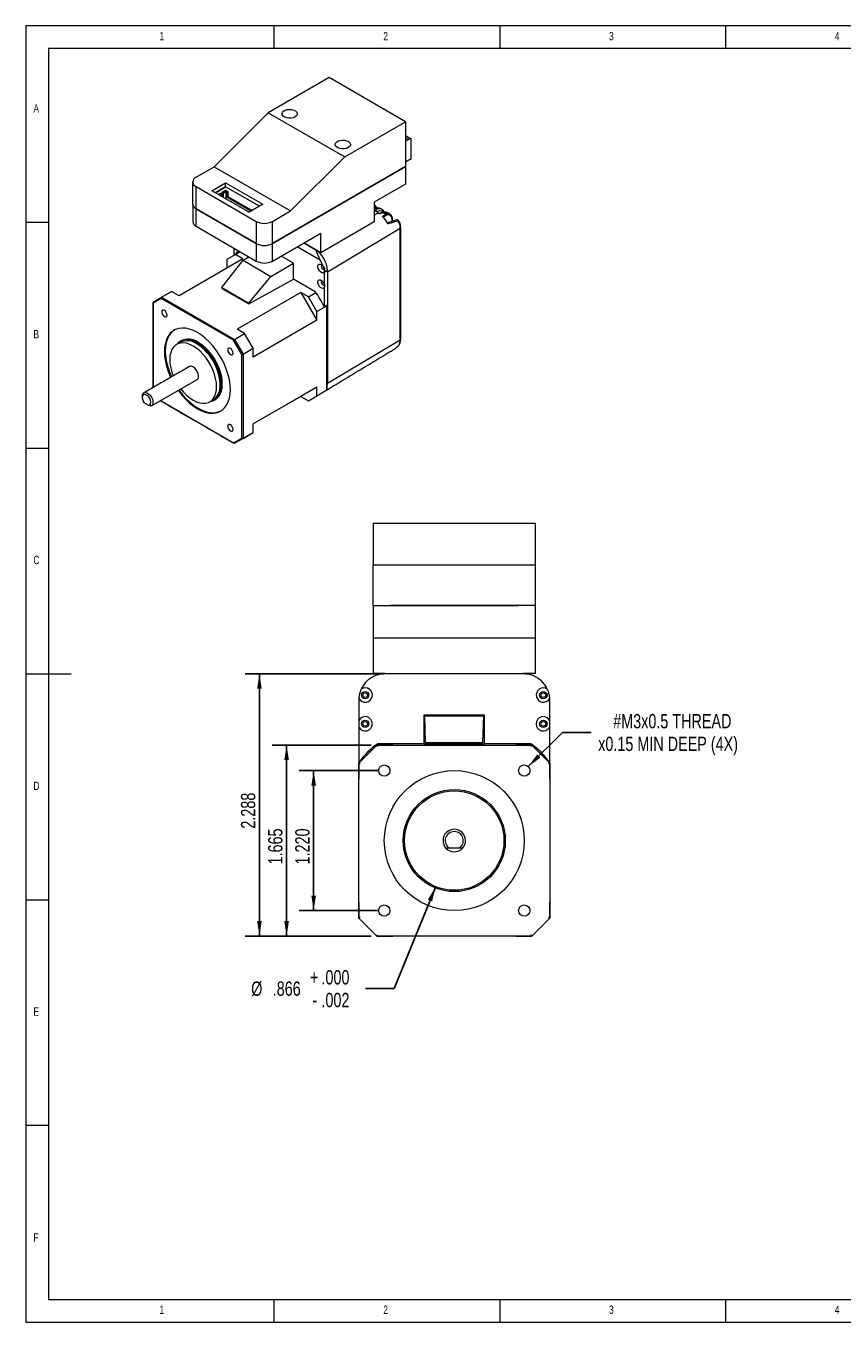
# Model space of a CAD drawing. Header units: inches. Extents: x 0.2 to 16.3, y 0.2 to 11.5.
# Tile 1 of 3: x 0.2 to 7.3, y 0.2 to 11.5. Entities that reach past the tile are written whole.
import ezdxf

# ---------------------------------------------------------------- set-up
doc = ezdxf.new("R2010")
doc.units = ezdxf.units.IN
doc.header["$MEASUREMENT"] = 0
doc.layers.add('FORMAT', color=7, linetype='Continuous')
doc.styles.add('SLDTEXTSTYLE0', font='TXT', dxfattribs={"width": 0.75})
doc.dimstyles.new('SLDDIMSTYLE0', dxfattribs={"dimtxt": 0.125, "dimasz": 0.13, "dimexe": 0, "dimexo": 0.0625, "dimgap": 0.03125, "dimtad": 0, "dimtih": 1, "dimtoh": 1, "dimdec": 3, "dimzin": 12, "dimdsep": 46, "dimtxsty": 'Standard', "dimsah": 1, "dimcen": 0.09, "dimadec": 0, "dimazin": 0, "dimtol": 1, "dimtm": 0.002, "dimtfac": 1, "dimtdec": 3, "dimtmove": 0, "dimatfit": 2, "dimfxl": 0, "dimtolj": 1, "dimtzin": 4, "dimarcsym": 0})
doc.dimstyles.new('SLDDIMSTYLE1', dxfattribs={"dimtxt": 0.125, "dimasz": 0.13, "dimexe": 0, "dimexo": 0.0625, "dimgap": 0.03125, "dimtad": 0, "dimtih": 1, "dimtoh": 1, "dimdec": 3, "dimzin": 12, "dimdsep": 46, "dimtxsty": 'Standard', "dimsah": 1, "dimcen": 0.09, "dimadec": 0, "dimazin": 0, "dimtfac": 1, "dimtdec": 3, "dimtmove": 0, "dimatfit": 2, "dimfxl": 0, "dimtolj": 1, "dimtzin": 12, "dimarcsym": 0})
doc.dimstyles.new('SLDDIMSTYLE2', dxfattribs={"dimtxt": 0.125, "dimasz": 0.13, "dimexe": 0, "dimexo": 0.0625, "dimgap": 0.03125, "dimtad": 2, "dimdec": 3, "dimzin": 4, "dimdsep": 46, "dimtxsty": 'Standard', "dimsah": 1, "dimcen": 0.09, "dimadec": 0, "dimazin": 0, "dimtfac": 1, "dimtdec": 3, "dimtofl": 0, "dimtmove": 0, "dimatfit": 3, "dimfxl": 0, "dimtolj": 1, "dimtzin": 12, "dimarcsym": 0})
doc.dimstyles.new('SLDDIMSTYLE3', dxfattribs={"dimtxt": 0.125, "dimasz": 0.13, "dimexe": 0, "dimexo": 0.0625, "dimgap": 0.03125, "dimtad": 2, "dimdec": 3, "dimzin": 12, "dimdsep": 46, "dimtxsty": 'Standard', "dimsah": 1, "dimcen": 0.09, "dimadec": 0, "dimazin": 0, "dimtfac": 1, "dimtdec": 3, "dimtofl": 0, "dimtmove": 0, "dimatfit": 3, "dimfxl": 0, "dimtolj": 1, "dimtzin": 12, "dimarcsym": 0})

# ---------------------------------------------------------------- blocks, each defined once
blk = doc.blocks.new('*D3')
at = {"layer": 'FORMAT'}
for p, q in [((3.77, 3.993), (3.409, 3.104)), ((3.409, 3.104), (3.159, 3.104))]:
    blk.add_line(p, q, dxfattribs=at)
blk.add_solid([(3.77, 3.993), (3.702, 3.88), (3.739, 3.865)], dxfattribs=at)
at = {"layer": 'FORMAT', "char_height": 0.125, "attachment_point": 1, "style": 'SLDTEXTSTYLE0'}
for s, insert in [('%%c', (2.161, 3.166)), ('.866', (2.349, 3.166)), ('+', (2.673, 3.265)), ('.000', (2.774, 3.265)), ('.002', (2.774, 3.067)), ('-', (2.695, 3.067))]:
    blk.add_mtext(s, dxfattribs=dict(at, insert=insert))
blk = doc.blocks.new('*D4')
at = {"layer": 'FORMAT'}
for p, q in [((4.577, 5.039), (4.875, 5.337)), ((4.875, 5.337), (5.125, 5.337))]:
    blk.add_line(p, q, dxfattribs=at)
blk.add_solid([(4.577, 5.039), (4.683, 5.117), (4.655, 5.145)], dxfattribs=at)
at = {"layer": 'FORMAT', "char_height": 0.125, "attachment_point": 1, "style": 'SLDTEXTSTYLE0'}
for s, insert in [('#M3x0.5 THREAD', (5.318, 5.498)), ('x0.15 MIN DEEP (4X)', (5.187, 5.3))]:
    blk.add_mtext(s, dxfattribs=dict(at, insert=insert))
blk = doc.blocks.new('*D5')
at = {"layer": 'FORMAT'}
for p, q in [((3.272, 5.004), (2.581, 5.004)), ((2.706, 3.784), (2.706, 5.004)), ((3.272, 3.784), (2.581, 3.784))]:
    blk.add_line(p, q, dxfattribs=at)
for points in [[(2.706, 5.004), (2.686, 4.874), (2.726, 4.874)], [(2.706, 3.784), (2.726, 3.914), (2.686, 3.914)]]:
    blk.add_solid(points, dxfattribs=at)
at = {"layer": 'FORMAT', "insert": (2.545, 4.186), "char_height": 0.125, "attachment_point": 1, "rotation": 90, "style": 'SLDTEXTSTYLE0'}
blk.add_mtext('1.220', dxfattribs=at)
blk = doc.blocks.new('*D6')
at = {"layer": 'FORMAT'}
for p, q in [((3.207, 5.227), (2.345, 5.227)), ((2.47, 5.227), (2.47, 3.562)), ((3.207, 3.562), (2.345, 3.562))]:
    blk.add_line(p, q, dxfattribs=at)
for points in [[(2.47, 5.227), (2.45, 5.097), (2.49, 5.097)], [(2.47, 3.562), (2.49, 3.692), (2.45, 3.692)]]:
    blk.add_solid(points, dxfattribs=at)
at = {"layer": 'FORMAT', "insert": (2.309, 4.186), "char_height": 0.125, "attachment_point": 1, "rotation": 90, "style": 'SLDTEXTSTYLE0'}
blk.add_mtext('1.665', dxfattribs=at)
blk = doc.blocks.new('*D7')
at = {"layer": 'FORMAT'}
for p, q in [((3.277, 5.849), (2.108, 5.849)), ((2.233, 3.562), (2.233, 5.849)), ((3.207, 3.562), (2.108, 3.562))]:
    blk.add_line(p, q, dxfattribs=at)
for points in [[(2.233, 5.849), (2.213, 5.719), (2.253, 5.719)], [(2.233, 3.562), (2.253, 3.692), (2.213, 3.692)]]:
    blk.add_solid(points, dxfattribs=at)
at = {"layer": 'FORMAT', "insert": (2.072, 4.498), "char_height": 0.125, "attachment_point": 1, "rotation": 90, "style": 'SLDTEXTSTYLE0'}
blk.add_mtext('2.288', dxfattribs=at)

msp = doc.modelspace()

# ---------------------------------------------------------------- linework, layer by layer
at = {"color": 7, "linetype": 'Continuous', "lineweight": 0}
for p, q in [((16.3386, 11.4961), (0.1969, 11.4961)), ((0.1969, 11.4961), (0.1969, 0.1969)), ((2.3622, 11.2992), (2.3622, 11.4961)), ((4.3307, 11.4961), (4.3307, 11.2992)), ((6.2992, 11.2992), (6.2992, 11.4961)), ((16.1417, 11.2992), (0.3937, 11.2992)), ((0.3937, 11.2992), (0.3937, 0.3937)), ((0.3937, 9.7835), (0.1969, 9.7835)), ((0.1969, 7.815), (0.3937, 7.815)), ((0.1969, 5.8465), (0.5906, 5.8465)), ((0.1969, 3.878), (0.3937, 3.878)), ((0.3937, 1.9094), (0.1969, 1.9094)), ((0.3937, 0.3937), (8.9685, 0.3937)), ((2.3622, 0.1969), (2.3622, 0.3937)), ((4.3307, 0.3937), (4.3307, 0.1969)), ((6.2992, 0.1969), (6.2992, 0.3937)), ((0.1969, 0.1969), (16.3386, 0.1969))]:
    msp.add_line(p, q, dxfattribs=at)
at = {"color": 7, "linetype": 'Continuous', "lineweight": 15}
for p, q in [((2.8406, 11.0457), (2.3103, 10.7396)), ((3.5077, 10.6607), (2.8406, 11.0457)), ((2.3103, 10.7396), (1.8374, 10.2678)), ((2.3103, 10.7396), (2.9774, 10.3545)), ((2.9774, 10.3545), (3.5077, 10.6607)), ((3.5077, 10.6607), (3.5077, 10.2694)), ((3.5202, 10.5322), (3.5077, 10.5323)), ((3.5077, 10.5207), (3.5319, 10.5068)), ((3.5202, 10.5322), (3.5574, 10.5108)), ((3.5574, 10.5108), (3.5319, 10.5068)), ((3.5574, 10.3372), (3.5574, 10.5108)), ((3.5319, 10.5068), (3.5077, 10.4928)), ((2.5044, 9.8827), (2.9774, 10.3545)), ((3.5574, 10.3372), (3.5077, 10.3085)), ((1.6801, 10.177), (1.8374, 10.2678)), ((1.8374, 10.2678), (2.5044, 9.8827)), ((2.347, 9.5994), (3.5075, 10.2693)), ((3.5077, 10.2694), (2.3472, 9.5995)), ((3.5075, 10.2693), (3.5075, 10.1163)), ((1.6801, 10.0954), (2.2058, 9.7919)), ((1.6801, 9.9029), (1.6801, 10.0954)), ((1.8179, 10.0594), (1.9379, 10.1287)), ((2.1434, 9.8715), (1.8179, 10.0594)), ((1.9379, 10.0941), (1.8479, 10.0421)), ((1.8498, 10.041), (1.9398, 10.093)), ((1.9068, 10.0465), (1.9365, 10.0637)), ((1.9365, 10.0637), (1.9569, 10.0519)), ((1.9379, 10.1287), (2.2635, 9.9408)), ((1.9379, 10.0941), (1.9379, 10.1287)), ((2.2335, 9.9235), (1.9379, 10.0941)), ((3.5075, 10.1163), (3.2347, 9.9588)), ((1.8735, 10.0273), (1.8919, 10.038)), ((1.8865, 10.0198), (1.9049, 10.0305)), ((1.8919, 10.038), (1.9049, 10.0305)), ((1.9049, 10.0305), (1.9049, 10.0092)), ((1.9068, 10.0465), (1.9197, 10.039)), ((1.9068, 10.0081), (1.9068, 10.0465)), ((1.942, 10.0519), (1.9197, 10.039)), ((1.9197, 10.0006), (1.9197, 10.039)), ((1.942, 9.9877), (1.942, 10.0519)), ((1.942, 10.0519), (1.9494, 10.0476)), ((1.9457, 9.9865), (1.9449, 9.9861)), ((1.9457, 9.9865), (1.9513, 9.9833)), ((1.9494, 10.0476), (1.9569, 10.0519)), ((1.9494, 10.0058), (1.9494, 10.0476)), ((1.9569, 10.0101), (1.9494, 10.0058)), ((1.9494, 10.0058), (2.1628, 9.8826)), ((1.9513, 9.9833), (1.9505, 9.9829)), ((1.9518, 9.9821), (1.9513, 9.9833)), ((1.9569, 10.0519), (1.9569, 10.0101)), ((1.9569, 10.0101), (2.1702, 9.8869)), ((1.9828, 9.9651), (1.982, 9.9646)), ((1.9828, 9.9651), (1.9884, 9.9619)), ((1.9884, 9.9619), (1.9876, 9.9614)), ((1.989, 9.9606), (1.9884, 9.9619)), ((2.02, 9.9437), (2.0192, 9.9432)), ((2.02, 9.9437), (2.0255, 9.9405)), ((3.2347, 9.9588), (3.2347, 9.7886)), ((2.2058, 9.5995), (1.6801, 9.9029)), ((1.6802, 9.9029), (2.206, 9.5994)), ((1.6802, 9.7499), (1.6802, 9.9029)), ((2.0255, 9.9405), (2.0247, 9.94)), ((2.0261, 9.9392), (2.0255, 9.9405)), ((2.0571, 9.9222), (2.0563, 9.9218)), ((2.0571, 9.9222), (2.0627, 9.919)), ((2.0627, 9.919), (2.0618, 9.9186)), ((2.0632, 9.9178), (2.0627, 9.919)), ((2.0942, 9.9008), (2.0934, 9.9004)), ((2.0942, 9.9008), (2.0998, 9.8976)), ((2.0998, 9.8976), (2.099, 9.8971)), ((2.1003, 9.8964), (2.0998, 9.8976)), ((2.1305, 9.8789), (2.1313, 9.8794)), ((2.1313, 9.8794), (2.1369, 9.8762)), ((2.1361, 9.8757), (2.1369, 9.8762)), ((2.1369, 9.8762), (2.1374, 9.8749)), ((2.2635, 9.9408), (2.1434, 9.8715)), ((2.3472, 9.7919), (2.5044, 9.8827)), ((3.2347, 9.8956), (3.2443, 9.89)), ((3.2347, 9.8938), (3.2428, 9.8891)), ((3.2347, 9.8463), (3.27, 9.866)), ((3.27, 9.866), (3.2441, 9.881)), ((1.6802, 9.7499), (2.206, 9.4463)), ((2.2058, 9.7919), (2.2058, 9.5995)), ((2.3472, 9.5995), (2.3472, 9.7919)), ((3.2347, 9.7886), (2.7683, 9.5194)), ((3.4613, 9.7294), (2.8265, 9.35)), ((3.3904, 9.7918), (3.3904, 9.8144)), ((3.4613, 8.761), (3.4613, 9.7294)), ((2.347, 9.4463), (2.7683, 9.6895)), ((2.6208, 9.6044), (2.7199, 9.5472)), ((2.6208, 9.6044), (2.709, 9.5535)), ((2.7683, 9.5194), (2.6209, 9.6045)), ((2.7683, 9.5194), (2.7683, 9.6895)), ((2.0236, 9.5031), (1.9494, 9.4602)), ((2.0139, 9.4986), (2.0139, 9.5572)), ((2.0434, 9.5156), (2.0139, 9.4986)), ((2.0236, 9.5031), (2.0656, 9.5274)), ((2.0892, 9.4652), (2.0236, 9.5031)), ((2.0428, 9.5153), (2.0428, 9.5142)), ((2.206, 9.5994), (2.206, 9.4463)), ((2.347, 9.4463), (2.347, 9.5994)), ((2.7637, 9.4539), (2.5619, 9.5704)), ((2.709, 9.5535), (2.7091, 9.5535)), ((2.0892, 9.4652), (1.5324, 9.1438)), ((1.9043, 9.2152), (2.0905, 9.4527)), ((1.9494, 9.4602), (1.9494, 9.3845)), ((2.0905, 9.4527), (2.1409, 9.4839)), ((2.0905, 9.4527), (2.3328, 9.3129)), ((2.3328, 9.3129), (2.5297, 9.4266)), ((2.5297, 9.4266), (2.4212, 9.4892)), ((2.5297, 9.2893), (2.5297, 9.4266)), ((2.14, 9.0791), (2.3328, 9.3129)), ((2.14, 9.072), (2.5297, 9.2893)), ((2.7201, 9.1794), (2.5297, 9.2893)), ((2.8259, 9.3635), (2.7965, 9.3465)), ((2.7965, 9.3465), (2.7965, 9.249)), ((2.8265, 9.35), (2.8259, 9.3644)), ((2.8259, 9.3635), (2.8259, 9.0639)), ((2.8265, 9.35), (2.8265, 8.3815)), ((1.3796, 9.1313), (1.4668, 9.1817)), ((1.5324, 9.1438), (1.4668, 9.1817)), ((1.9043, 9.2152), (2.14, 9.0791)), ((1.9043, 9.2152), (1.9043, 9.2081)), ((1.9043, 9.2081), (2.14, 9.072)), ((2.5946, 9.1735), (2.0378, 8.8521)), ((2.6602, 9.1356), (2.5946, 9.1735)), ((2.5946, 9.1735), (2.7344, 8.9313)), ((2.6602, 9.1356), (2.7249, 9.173)), ((2.7965, 9.2133), (2.7965, 9.0468)), ((1.3054, 9.0885), (1.3796, 9.1313)), ((1.3763, 9.1204), (1.3054, 9.0794)), ((1.3054, 9.0794), (1.3054, 8.3496)), ((2.0083, 8.7555), (1.3763, 9.1204)), ((1.3796, 9.1313), (2.0162, 8.7639)), ((2.14, 9.072), (2.14, 9.0791)), ((2.7344, 9.007), (2.6602, 9.1356)), ((2.7344, 9.007), (2.8216, 9.0574)), ((2.7965, 9.0468), (2.8259, 9.0639)), ((2.8216, 9.0574), (2.8199, 9.0604)), ((2.8216, 8.3223), (2.8216, 9.0574)), ((2.7344, 8.9313), (2.1776, 8.6099)), ((2.7344, 8.9313), (2.7344, 9.007)), ((2.0162, 8.7639), (2.1034, 8.8142)), ((2.1034, 8.8142), (2.0378, 8.8521)), ((2.1776, 8.6856), (2.1034, 8.8142)), ((2.0793, 8.6326), (2.0083, 8.7555)), ((2.0162, 8.7639), (2.0904, 8.6353)), ((2.8265, 8.3815), (3.4613, 8.761)), ((2.0793, 7.9028), (2.0793, 8.6326)), ((2.0904, 8.6353), (2.1776, 8.6856)), ((2.0904, 8.6353), (2.0904, 7.9002)), ((2.1776, 8.6099), (2.1776, 8.6856)), ((1.2926, 8.1847), (1.6133, 8.3698)), ((1.6105, 8.3682), (1.6133, 8.3698)), ((1.3054, 8.3496), (1.308, 8.345)), ((2.7344, 8.3477), (2.1776, 8.0263)), ((2.5946, 8.267), (2.1776, 8.0263)), ((2.7344, 8.3477), (2.5946, 8.267)), ((2.5946, 8.267), (2.6602, 8.2291)), ((2.6602, 8.2291), (2.7474, 8.2794)), ((2.6602, 8.2291), (2.7344, 8.2719)), ((2.7344, 8.2719), (2.7344, 8.3477)), ((2.7344, 8.2719), (2.8216, 8.3223)), ((2.7474, 8.2794), (2.8216, 8.3223)), ((1.269, 8.1876), (1.2293, 8.2105)), ((1.3736, 8.2314), (1.3763, 8.2267)), ((1.3763, 8.2267), (2.0083, 7.8618)), ((2.1776, 7.9505), (2.1776, 8.0263)), ((2.0904, 7.9002), (2.1776, 7.9505)), ((2.1034, 7.9077), (2.1776, 7.9505)), ((2.0083, 7.8618), (2.0793, 7.9028)), ((2.0162, 7.8573), (2.1034, 7.9077)), ((2.0904, 7.9002), (2.0162, 7.8573)), ((3.2248, 7.1619), (4.6398, 7.1619)), ((3.2248, 7.1619), (3.2248, 6.7968)), ((4.6398, 6.7968), (4.6398, 7.1619)), ((3.2248, 6.4432), (3.2248, 6.7968)), ((3.2248, 6.7968), (3.3748, 6.7968)), ((3.3748, 6.7968), (4.4898, 6.7968)), ((4.4898, 6.7968), (4.6398, 6.7968)), ((4.6398, 6.4432), (4.6398, 6.7968)), ((3.2248, 6.4432), (3.3748, 6.4432)), ((3.2252, 6.4432), (3.2252, 6.1621)), ((4.4898, 6.4432), (3.3748, 6.4432)), ((3.3748, 6.4432), (4.4902, 6.4432)), ((4.6398, 6.4432), (4.4902, 6.4432)), ((4.6398, 6.1621), (4.6398, 6.4432)), ((3.2252, 6.1621), (3.3748, 6.1621)), ((3.2252, 6.1621), (3.2252, 5.8495)), ((3.3748, 6.1621), (4.4902, 6.1621)), ((4.4902, 6.1621), (4.6398, 6.1621)), ((4.6398, 5.8495), (4.6398, 6.1621)), ((3.3272, 5.8495), (3.2252, 5.8495)), ((3.3272, 5.8495), (3.5433, 5.8495)), ((3.3503, 5.8495), (3.5448, 5.8495)), ((3.5433, 5.8495), (4.3211, 5.8495)), ((4.3198, 5.8495), (4.5143, 5.8495)), ((4.3211, 5.8495), (4.5372, 5.8495)), ((4.6398, 5.8495), (4.5372, 5.8495)), ((3.1022, 5.6245), (3.101, 5.6002)), ((3.101, 5.6002), (3.101, 5.4479)), ((3.1022, 5.4453), (3.1022, 5.6245)), ((4.7635, 5.6002), (4.7622, 5.6261)), ((4.7622, 5.6245), (4.7622, 5.4453)), ((4.7635, 5.6002), (4.7635, 5.4479)), ((3.6752, 5.4815), (3.668, 5.4886)), ((3.668, 5.4886), (3.668, 5.2365)), ((4.1964, 5.4886), (3.668, 5.4886)), ((3.6822, 5.2495), (3.6752, 5.4815)), ((3.6752, 5.4815), (4.1892, 5.4815)), ((4.1822, 5.2495), (4.1892, 5.4815)), ((4.1892, 5.4815), (4.1964, 5.4886)), ((4.1964, 5.2365), (4.1964, 5.4886)), ((3.101, 5.377), (3.101, 5.0708)), ((3.1022, 5.074), (3.1022, 5.3797)), ((4.7622, 5.3797), (4.7622, 5.074)), ((4.7635, 5.3771), (4.7635, 5.0708)), ((3.0996, 5.0694), (3.2571, 5.2269)), ((3.2571, 5.2269), (4.6075, 5.2269)), ((3.3963, 5.2269), (3.2571, 5.2269)), ((3.668, 5.2365), (3.2642, 5.2365)), ((3.668, 5.2365), (3.6822, 5.2365)), ((3.6822, 5.2495), (3.6822, 5.2365)), ((3.6822, 5.2495), (4.1822, 5.2495)), ((3.6822, 5.2365), (4.1822, 5.2365)), ((4.1822, 5.2365), (4.1822, 5.2495)), ((4.1822, 5.2365), (4.1964, 5.2365)), ((4.6002, 5.2365), (4.1964, 5.2365)), ((4.6075, 5.2269), (4.4683, 5.2269)), ((4.6075, 5.2269), (4.7649, 5.0694)), ((4.6301, 5.2042), (4.6359, 5.2112)), ((4.643, 5.1914), (4.65, 5.1999)), ((3.1903, 5.1788), (3.1903, 5.1601)), ((3.2084, 5.1949), (3.2084, 5.1782)), ((3.0996, 3.719), (3.0996, 5.0694)), ((3.0996, 5.0694), (3.0996, 4.9302)), ((4.7649, 5.0694), (4.7649, 3.719)), ((4.7649, 4.9302), (4.7649, 5.0694)), ((3.9744, 4.3277), (3.8902, 4.3277)), ((3.0996, 3.8582), (3.0996, 3.719)), ((4.7649, 3.719), (4.7649, 3.8582)), ((3.2571, 3.5615), (3.0996, 3.719)), ((4.7649, 3.719), (4.6075, 3.5615)), ((4.6075, 3.5615), (3.2571, 3.5615)), ((3.2571, 3.5615), (3.3963, 3.5615)), ((4.4683, 3.5615), (4.6075, 3.5615))]:
    msp.add_line(p, q, dxfattribs=at)
at = {"color": 7, "linetype": 'Continuous', "lineweight": 15, "flags": 128}
for points in [[(2.544, 10.7027), (2.528, 10.6959), (2.5092, 10.6921), (2.4894, 10.6917), (2.4702, 10.6947), (2.4533, 10.7008), (2.4404, 10.7095), (2.4324, 10.72), (2.4302, 10.7314), (2.4339, 10.7427), (2.4432, 10.7528), (2.4572, 10.7609), (2.4748, 10.7663), (2.4943, 10.7684), (2.5141, 10.7671), (2.5323, 10.7625), (2.5473, 10.7551), (2.5579, 10.7453), (2.5631, 10.7343), (2.5623, 10.7228), (2.5558, 10.712), (2.544, 10.7027)], [(3.0078, 10.435), (2.9918, 10.4281), (2.9731, 10.4244), (2.9532, 10.4239), (2.934, 10.4269), (2.9172, 10.433), (2.9042, 10.4417), (2.8963, 10.4522), (2.8941, 10.4636), (2.8978, 10.4749), (2.907, 10.485), (2.9211, 10.4931), (2.9387, 10.4985), (2.9582, 10.5006), (2.9779, 10.4993), (2.9961, 10.4948), (3.0112, 10.4873), (3.0218, 10.4776), (3.0269, 10.4665), (3.0262, 10.455), (3.0196, 10.4442), (3.0078, 10.435)], [(3.4319, 9.8046), (3.4322, 9.8047), (3.4343, 9.8046), (3.4364, 9.8034), (3.4384, 9.8014), (3.4399, 9.7987), (3.4409, 9.7956)], [(3.4413, 9.7957), (3.4408, 9.7988), (3.4398, 9.8015), (3.4382, 9.8035), (3.4364, 9.8048), (3.4347, 9.8051)], [(2.0434, 9.5156), (2.0511, 9.5241), (2.0587, 9.5313)], [(2.7964, 9.3493), (2.7885, 9.3441), (2.778, 9.3447), (2.7664, 9.351), (2.7556, 9.362), (2.7473, 9.376), (2.7426, 9.3909), (2.7424, 9.4044), (2.7466, 9.4144), (2.7547, 9.4193), (2.7653, 9.4185), (2.7768, 9.412), (2.7875, 9.4008)], [(2.7785, 9.4106), (2.7768, 9.4098), (2.7735, 9.406), (2.7723, 9.3999), (2.7735, 9.3925), (2.7768, 9.3848), (2.7818, 9.3781), (2.7876, 9.3734), (2.7935, 9.3713), (2.7985, 9.3723), (2.7985, 9.3723)], [(2.7965, 9.2133), (2.7885, 9.208), (2.7779, 9.2087), (2.7662, 9.2151), (2.7554, 9.2263), (2.747, 9.2405), (2.7425, 9.2555), (2.7425, 9.269), (2.747, 9.2788), (2.7554, 9.2834), (2.7662, 9.2821), (2.7779, 9.275), (2.7885, 9.2634), (2.7965, 9.249)], [(2.7785, 9.2745), (2.7768, 9.2737), (2.7735, 9.2699), (2.7723, 9.2638), (2.7735, 9.2564), (2.7768, 9.2487), (2.7818, 9.242), (2.7876, 9.2373), (2.7935, 9.2353), (2.7985, 9.2362), (2.7985, 9.2362)], [(1.4047, 9.0162), (1.3958, 9.0192), (1.3882, 9.0178), (1.3832, 9.012), (1.3815, 9.0028), (1.3832, 8.9915), (1.3882, 8.9799), (1.3958, 8.9697), (1.4047, 8.9626), (1.4135, 8.9595), (1.4211, 8.9609), (1.4261, 8.9667), (1.4278, 8.976), (1.4261, 8.9872), (1.4211, 8.9988), (1.4135, 9.009), (1.4047, 9.0162)], [(1.6923, 8.8233), (1.6576, 8.8409), (1.6235, 8.8534), (1.5903, 8.8606), (1.5586, 8.8624), (1.5289, 8.8588), (1.5016, 8.8499), (1.477, 8.8357), (1.4556, 8.8165), (1.4376, 8.7925), (1.4233, 8.7642), (1.413, 8.7318), (1.4067, 8.696), (1.4047, 8.6572), (1.4067, 8.6159), (1.413, 8.5728), (1.4233, 8.5286), (1.4376, 8.4838), (1.4556, 8.4391), (1.4587, 8.432)], [(1.4927, 8.8455), (1.4844, 8.84), (1.463, 8.8208), (1.445, 8.7968), (1.4308, 8.7685), (1.4204, 8.7361), (1.4142, 8.7003), (1.4121, 8.6615), (1.4142, 8.6202), (1.4204, 8.5771), (1.4308, 8.5329), (1.445, 8.4881), (1.463, 8.4434), (1.4662, 8.4363)], [(1.5243, 8.3184), (1.5289, 8.3121), (1.5586, 8.2741), (1.5903, 8.2394), (1.6235, 8.2083), (1.6576, 8.1814), (1.6923, 8.1589), (1.727, 8.1413), (1.7612, 8.1288), (1.7943, 8.1216), (1.826, 8.1198), (1.8557, 8.1234), (1.8831, 8.1323), (1.9076, 8.1465), (1.9291, 8.1657), (1.947, 8.1897), (1.9613, 8.218), (1.9716, 8.2504), (1.9779, 8.2862), (1.98, 8.325), (1.9779, 8.3663), (1.9716, 8.4094), (1.9613, 8.4536), (1.947, 8.4984), (1.9291, 8.5431), (1.9076, 8.5871), (1.8831, 8.6296), (1.8557, 8.6702), (1.826, 8.7081), (1.7943, 8.7428), (1.7612, 8.7739), (1.727, 8.8009), (1.6923, 8.8233), (1.6923, 8.8233)], [(1.6552, 8.7054), (1.6261, 8.7198), (1.5977, 8.7291), (1.5704, 8.7331), (1.5448, 8.7317), (1.5215, 8.725), (1.5009, 8.7131), (1.4835, 8.6963), (1.4695, 8.6748), (1.4593, 8.6492), (1.4531, 8.6199), (1.451, 8.5875), (1.4531, 8.5528), (1.4593, 8.5163), (1.4695, 8.4789), (1.4818, 8.4453)], [(1.6923, 8.7333), (1.6625, 8.748), (1.6332, 8.7576), (1.6052, 8.7617), (1.5789, 8.7603), (1.555, 8.7534), (1.5338, 8.7412), (1.5159, 8.7239), (1.514, 8.7215)], [(1.5474, 8.3317), (1.5704, 8.3042), (1.5977, 8.2767), (1.6261, 8.2531), (1.6552, 8.2339), (1.6843, 8.2196), (1.7127, 8.2103), (1.74, 8.2063), (1.7656, 8.2076), (1.7889, 8.2143), (1.8095, 8.2262), (1.8269, 8.2431), (1.8409, 8.2645), (1.8511, 8.2902), (1.8573, 8.3195), (1.8594, 8.3518), (1.8573, 8.3866), (1.8511, 8.423), (1.8409, 8.4604), (1.8269, 8.498), (1.8095, 8.535), (1.7889, 8.5707), (1.7656, 8.6043), (1.74, 8.6352), (1.7127, 8.6627), (1.6843, 8.6863), (1.6552, 8.7054), (1.6552, 8.7054)], [(1.8027, 8.2215), (1.8057, 8.2219), (1.8297, 8.2288), (1.8508, 8.241), (1.8687, 8.2583), (1.8831, 8.2804), (1.8935, 8.3067), (1.8999, 8.3368), (1.902, 8.37), (1.8999, 8.4057), (1.8935, 8.4432), (1.8831, 8.4816), (1.8687, 8.5202), (1.8508, 8.5582), (1.8297, 8.5948), (1.8057, 8.6294), (1.7794, 8.6611), (1.7514, 8.6894), (1.7222, 8.7136), (1.6923, 8.7333)], [(1.848, 8.2385), (1.8582, 8.2453), (1.8762, 8.2626), (1.8905, 8.2847), (1.901, 8.311), (1.9073, 8.3411), (1.9095, 8.3743), (1.9073, 8.41), (1.901, 8.4475), (1.8905, 8.4859), (1.8762, 8.5245), (1.8582, 8.5625), (1.8371, 8.5991), (1.8131, 8.6337), (1.7869, 8.6654), (1.7588, 8.6936), (1.7296, 8.7179), (1.6997, 8.7376)], [(1.98, 8.684), (1.9711, 8.6871), (1.9636, 8.6856), (1.9586, 8.6799), (1.9568, 8.6706), (1.9586, 8.6593), (1.9636, 8.6478), (1.9711, 8.6376), (1.98, 8.6304), (1.9889, 8.6274), (1.9964, 8.6288), (2.0014, 8.6346), (2.0032, 8.6438), (2.0014, 8.6551), (1.9964, 8.6667), (1.9889, 8.6769), (1.98, 8.684)], [(1.688, 8.4129), (1.6954, 8.4197), (1.7004, 8.4316), (1.7015, 8.447), (1.6984, 8.4643), (1.6915, 8.4821), (1.6813, 8.4989), (1.6689, 8.513), (1.6552, 8.5233)], [(2.824, 8.3547), (2.8243, 8.3564), (2.8265, 8.3815)], [(1.212, 8.2674), (1.2128, 8.2767), (1.2175, 8.2895), (1.2261, 8.2977), (1.2377, 8.3005), (1.2513, 8.2977), (1.2655, 8.2894), (1.2791, 8.2766), (1.2907, 8.2604), (1.2993, 8.2423), (1.304, 8.224), (1.3044, 8.2073), (1.3005, 8.1938), (1.2926, 8.1847), (1.2926, 8.1847)], [(1.269, 8.1876), (1.2784, 8.192), (1.2844, 8.2015), (1.2862, 8.2149), (1.2838, 8.2307), (1.2772, 8.247), (1.2674, 8.262), (1.2555, 8.2738), (1.2428, 8.2812), (1.2308, 8.2831), (1.221, 8.2795), (1.2145, 8.2707), (1.212, 8.2577), (1.2139, 8.2421), (1.2199, 8.2258), (1.2293, 8.2105)], [(1.5317, 8.3227), (1.5363, 8.3163), (1.5661, 8.2784), (1.5977, 8.2437), (1.6309, 8.2126), (1.6651, 8.1856), (1.6997, 8.1632), (1.7344, 8.1456), (1.7686, 8.1331), (1.8018, 8.1259), (1.8334, 8.1241), (1.8632, 8.1277), (1.8905, 8.1366), (1.8994, 8.141)], [(1.98, 8.0196), (1.9711, 8.0227), (1.9636, 8.0213), (1.9586, 8.0155), (1.9568, 8.0062), (1.9586, 7.995), (1.9636, 7.9834), (1.9711, 7.9732), (1.98, 7.9661), (1.9889, 7.963), (1.9964, 7.9644), (2.0014, 7.9702), (2.0032, 7.9795), (2.0014, 7.9907), (1.9964, 8.0023), (1.9889, 8.0125), (1.98, 8.0196)], [(3.262, 5.2151), (3.261, 5.2174), (3.2601, 5.2196), (3.2592, 5.2216), (3.2585, 5.2234), (3.2579, 5.2249), (3.2574, 5.226), (3.2572, 5.2266), (3.2571, 5.2269)], [(4.6075, 5.2269), (4.6074, 5.2266), (4.6071, 5.226), (4.6066, 5.2249), (4.606, 5.2234), (4.6053, 5.2216), (4.6044, 5.2196), (4.6035, 5.2174), (4.6026, 5.2151)], [(3.1114, 5.0645), (3.1091, 5.0655), (3.1069, 5.0664), (3.1048, 5.0672), (3.1031, 5.068), (3.1016, 5.0686), (3.1005, 5.069), (3.0998, 5.0693), (3.0996, 5.0694)], [(4.7649, 5.0694), (4.7647, 5.0693), (4.7641, 5.069), (4.763, 5.0686), (4.7615, 5.068), (4.7597, 5.0672), (4.7577, 5.0664), (4.7554, 5.0655), (4.7531, 5.0645)], [(3.1114, 3.7239), (3.1091, 3.7229), (3.1069, 3.722), (3.1048, 3.7212), (3.1031, 3.7204), (3.1016, 3.7198), (3.1005, 3.7194), (3.0998, 3.7191), (3.0996, 3.719)], [(4.7649, 3.719), (4.7647, 3.7191), (4.7641, 3.7194), (4.763, 3.7198), (4.7615, 3.7204), (4.7597, 3.7212), (4.7577, 3.722), (4.7554, 3.7229), (4.7531, 3.7239)], [(3.262, 3.5733), (3.261, 3.571), (3.2601, 3.5688), (3.2592, 3.5668), (3.2585, 3.565), (3.2579, 3.5635), (3.2574, 3.5624), (3.2572, 3.5617), (3.2571, 3.5615)], [(4.6075, 3.5615), (4.6074, 3.5617), (4.6071, 3.5624), (4.6066, 3.5635), (4.606, 3.565), (4.6053, 3.5668), (4.6044, 3.5688), (4.6035, 3.571), (4.6026, 3.5733)]]:
    msp.add_lwpolyline(points, dxfattribs=at)
at = {"color": 7, "linetype": 'Continuous', "lineweight": 15}
for centre, radius in [((3.1554, 5.6625), 0.0325), ((3.1553, 5.6622), 0.02), ((4.709, 5.6625), 0.0325), ((4.7093, 5.6622), 0.02), ((3.1554, 5.4125), 0.0325), ((3.1553, 5.4122), 0.02), ((4.709, 5.4125), 0.0325), ((4.7093, 5.4122), 0.02), ((3.322, 5.0044), 0.0492), ((3.9323, 4.3942), 0.6102), ((4.5425, 5.0044), 0.0492), ((3.9323, 4.3942), 0.4449), ((3.9323, 4.3942), 0.4331), ((3.322, 3.784), 0.0492), ((4.5425, 3.784), 0.0492)]:
    msp.add_circle(centre, radius, dxfattribs=at)
for centre, radius, start, end in [((1.6956, 10.1362), 0.0437, 110.78341, 249.21658), ((1.7009, 9.9487), 0.0503, 185.69479, 245.62534), ((1.7009, 9.9486), 0.0502, 185.69479, 245.62536), ((3.2354, 9.8733), 0.0189, 5.48517, 61.88594), ((3.191, 9.7296), 0.1576, 53.87672, 59.90891), ((3.3039, 9.8588), 0.01, 107.05413, 114.31961), ((3.3012, 9.8631), 0.00503, 40.38163, 106.66146), ((3.3022, 9.8638), 0.00474, 52.31036, 104.74649), ((3.2762, 9.8672), 0.0289, 358.3879, 0.72306), ((3.1264, 9.6589), 0.2538, 25.95551, 44.43038), ((3.3252, 9.8619), 0.0148, 350.8441, 0.93533), ((3.3306, 9.8483), 0.0145, 3.89058, 50.75241), ((3.3339, 9.8523), 0.0116, 345.09199, 58.26894), ((1.7009, 9.7956), 0.0502, 185.69479, 245.62536), ((2.2765, 9.9284), 0.1537, 242.60966, 297.39035), ((3.3862, 9.8192), 0.00638, 310.99499, 8.76012), ((3.4568, 9.7613), 0.00593, 291.60566, 357.85932), ((3.4569, 9.7613), 0.00585, 290.75153, 356.97031), ((3.2976, 9.7287), 0.1637, 0.22445, 9.51163), ((3.4584, 9.7353), 0.0066, 295.3845, 354.66997), ((3.4496, 9.7588), 0.0133, 9.31043, 9.86708), ((2.1116, 9.4188), 0.1261, 115.70665, 140.73147), ((2.2765, 9.7359), 0.1537, 242.60966, 297.39035), ((2.2765, 9.7355), 0.1533, 242.60966, 297.39033), ((2.5956, 9.353), 0.2305, 2.60546, 57.39451), ((2.2765, 9.5824), 0.1533, 242.60966, 297.39033), ((2.5491, 9.3257), 0.25, 17.47285, 30.83216), ((2.8196, 9.4097), 0.0343, 191.62378, 235.31744), ((2.8206, 9.274), 0.0353, 191.96433, 226.84778), ((2.6527, 9.3465), 0.1437, 0.00159, 1.1156), ((2.2168, 8.8011), 0.6296, 22.97109, 36.9262), ((1.6026, 8.6061), 0.1449, 53.16064, 114.51947), ((1.613, 8.6179), 0.1478, 54.07608, 114.61349), ((1.4551, 8.356), 0.4347, 358.4788, 57.3747), ((3.3653, 8.7578), 0.0961, 331.31934, 1.88913), ((3.4584, 8.7669), 0.0066, 295.38709, 354.63926), ((1.6361, 8.4974), 0.0322, 53.5137, 115.17587), ((1.7542, 8.3494), 0.1355, 304.56197, 357.88753), ((3.3272, 5.6245), 0.225, 133.76174, 156.35517), ((4.5372, 5.6245), 0.225, 23.64483, 46.23826), ((3.1554, 5.6625), 0.0625, 211.75854, 123.29686), ((4.709, 5.6625), 0.0625, 56.70314, 328.24146), ((3.3272, 5.6245), 0.225, 178.70024, 180), ((4.5372, 5.6245), 0.225, 0, 1.29976), ((3.1554, 5.4125), 0.0625, 211.65757, 148.34243), ((4.709, 5.4125), 0.0625, 31.65757, 328.34243), ((3.5641, 4.7755), 0.55, 123.04866, 147.1292), ((4.3003, 4.7755), 0.55, 32.8708, 56.95134), ((3.9323, 4.3942), 0.0984, 317.46815, 222.53185), ((3.9323, 4.3942), 0.0787, 302.32806, 237.67194), ((3.9323, 4.3942), 0.0984, 222.53185, 317.46815)]:
    msp.add_arc(centre, radius, start, end, dxfattribs=at)
for centre, major_axis, ratio, start_param, end_param in [((3.1862, 9.8194), (0.0491, 0.1007), 0.5250158, 6.0069194, 6.2955839), ((3.2256, 9.7957), (0.0705, 0.1037), 0.6204576, 0.0455886, 0.735949), ((3.2445, 9.9011), (0.0052, 0.0124), 0.4701709, 3.6470866, 3.8374427), ((3.242, 9.7863), (0.0557, 0.1123), 0.5307404, 6.2498173, 7.0067909), ((3.2522, 9.7813), (0.0491, 0.1007), 0.5250158, 6.0309792, 7.0035192), ((3.242, 9.7863), (0.0557, 0.1123), 0.5307404, 6.2172084, 6.2498173), ((3.2893, 9.759), (0.0707, 0.1036), 0.621668, 0.0471585, 0.6667212), ((3.4758, 9.8299), (1.0158, 0.7045), 0.0734461, 1.648851, 1.6784188), ((3.3104, 9.7468), (0.0556, 0.1124), 0.529312, 6.2489863, 6.6621557), ((3.318, 9.7431), (0.0506, 0.1037), 0.5250158, 5.6917092, 6.659715), ((1.3109, 9.0826), (0.00727, -0.0042), 0.7174001, 2.7488361, 4.3196324), ((1.3819, 9.1236), (0, 0.0084), 0.7174342, 0.392601, 1.9633973), ((2.8161, 9.058), (0.00785, 0.0021), 0.3177652, 5.4128471, 6.3681254), ((2.0139, 8.7588), (0.00574, 0.00574), 0.3178882, 0.8702976, 2.4410939), ((2.0848, 8.6358), (0.00785, 0.0021), 0.3177652, 3.8420507, 5.4128471), ((2.1331, 8.1461), (1.579, 0.77), 0.0736378, 5.6052485, 5.6269967), ((1.3109, 8.3528), (0.00785, 0.0021), 0.3177652, 3.0566526, 3.8420507), ((2.8161, 8.3282), (0.00727, -0.0042), 0.7174001, 5.8904288, 6.6758269), ((1.3819, 8.2299), (0.00574, 0.00574), 0.3178882, 2.4410939, 3.2265734), ((2.0139, 7.8651), (0, 0.0084), 0.7174342, 1.9633973, 3.5341936), ((2.0848, 7.906), (0.00727, -0.0042), 0.7174001, 4.3196324, 5.8904288)]:
    msp.add_ellipse(centre, major_axis=major_axis, ratio=ratio, start_param=start_param, end_param=end_param, dxfattribs=at)
for points in [[(1.6509, 10.1362), (1.6509, 9.9437)], [(1.651, 9.9412), (1.651, 9.7906)], [(3.2997, 9.8975), (3.2931, 9.9013)], [(3.3398, 9.8595), (3.305, 9.8664)], [(3.3051, 9.8675), (3.34, 9.8621)], [(3.3679, 9.8581), (3.3569, 9.8645)], [(3.3935, 9.7928), (3.3935, 9.8101)], [(3.4413, 9.7957), (3.4409, 9.7956)], [(3.4503, 9.7923), (3.4483, 9.7954)], [(3.465, 8.7663), (3.465, 9.7347)], [(1.3031, 9.0845), (1.3031, 8.3509)], [(2.8238, 9.0603), (2.8228, 9.0621)], [(2.824, 8.3263), (2.824, 9.0598)], [(1.5424, 8.7379), (1.5109, 8.7197)], [(1.5515, 8.7523), (1.544, 8.748)], [(3.422, 8.6873), (3.4495, 8.7117)], [(3.4495, 8.7117), (3.456, 8.722)], [(2.8236, 8.3245), (3.3985, 8.673)], [(3.4188, 8.6853), (3.422, 8.6873)], [(1.6224, 8.5265), (1.2256, 8.2974)], [(1.6119, 8.3689), (1.688, 8.4129)], [(1.212, 8.2674), (1.212, 8.2567)], [(1.3032, 8.3505), (1.3068, 8.3443)], [(1.3723, 8.2307), (1.376, 8.2243)], [(1.3763, 8.224), (2.0116, 7.8573)], [(1.7995, 8.2196), (1.8311, 8.2379)], [(1.8406, 8.2342), (1.848, 8.2385)], [(3.8902, 4.3277), (3.8597, 4.3277)]]:
    msp.add_open_spline(points, degree=1, dxfattribs=at)
for points, knots in [([(3.2896, 9.9025), (3.2868, 9.9039), (3.279, 9.9082), (3.2636, 9.9099), (3.2479, 9.9091), (3.238, 9.9057), (3.2347, 9.9045)], [0, 0, 0, 0, 0.1738733, 0.4980894, 0.8286543, 1, 1, 1, 1]), ([(3.2553, 9.9086), (3.2535, 9.9128), (3.2495, 9.9218), (3.2425, 9.9304), (3.2369, 9.9331), (3.2358, 9.9337)], [0, 0, 0, 0, 0.4071942, 0.8774808, 1, 1, 1, 1]), ([(3.2441, 9.881), (3.2444, 9.883), (3.2449, 9.8855), (3.2438, 9.8881), (3.2433, 9.8888), (3.2429, 9.889), (3.2428, 9.8891)], [0, 0, 0, 0, 0.7405578, 0.884452, 0.974077, 1, 1, 1, 1]), ([(3.2998, 9.8679), (3.298, 9.8671), (3.2907, 9.8638), (3.2835, 9.8606), (3.278, 9.8581)], [0, 0, 0, 0, 0.249444, 1, 1, 1, 1]), ([(3.305, 9.8664), (3.2999, 9.8641), (3.2929, 9.861), (3.2858, 9.8578), (3.2839, 9.8569)], [0, 0, 0, 0, 0.7284423, 1, 1, 1, 1]), ([(3.3594, 9.8629), (3.3545, 9.8655), (3.3447, 9.8708), (3.327, 9.873), (3.3121, 9.8715), (3.3033, 9.869), (3.301, 9.8684)], [0, 0, 0, 0, 0.28782973, 0.58593366, 0.88938304, 1, 1, 1, 1]), ([(3.3208, 9.8717), (3.3191, 9.8755), (3.3153, 9.8841), (3.3085, 9.8923), (3.3029, 9.895), (3.3018, 9.8956)], [0, 0, 0, 0, 0.3839498, 0.8726767, 1, 1, 1, 1]), ([(3.3076, 9.8365), (3.3118, 9.8396), (3.3226, 9.8472), (3.3333, 9.8549), (3.3398, 9.8595)], [0, 0, 0, 0, 0.3966113, 1, 1, 1, 1]), ([(3.3925, 9.8202), (3.3917, 9.8234), (3.3893, 9.833), (3.3826, 9.8453), (3.3746, 9.8547), (3.3689, 9.8571), (3.3675, 9.8577)], [0, 0, 0, 0, 0.1979252, 0.5723623, 0.8987267, 1, 1, 1, 1]), ([(3.4319, 9.8046), (3.4252, 9.8027), (3.3979, 9.7947), (3.3704, 9.7856), (3.3497, 9.7787)], [0, 0, 0, 0, 0.2454474, 1, 1, 1, 1]), ([(3.4409, 9.7956), (3.4359, 9.7943), (3.4106, 9.7874), (3.3818, 9.7787), (3.358, 9.771), (3.3545, 9.7699)], [0, 0, 0, 0, 0.1759139, 0.8796728, 1, 1, 1, 1]), ([(3.3932, 9.8099), (3.3933, 9.8102), (3.394, 9.8116), (3.3925, 9.8129), (3.3907, 9.8141), (3.3904, 9.8144)], [0, 0, 0, 0, 0.1210444, 0.8342131, 1, 1, 1, 1]), ([(3.3932, 9.8099), (3.3934, 9.8125), (3.3936, 9.8159), (3.3925, 9.8194), (3.3923, 9.8202)], [0, 0, 0, 0, 0.7749385, 1, 1, 1, 1]), ([(3.4351, 9.8051), (3.4347, 9.8051), (3.4336, 9.8051), (3.4326, 9.8047), (3.432, 9.8045)], [0, 0, 0, 0, 0.4218338, 1, 1, 1, 1]), ([(3.4486, 9.7956), (3.4477, 9.797), (3.4459, 9.7999), (3.4422, 9.803), (3.4383, 9.8049), (3.4359, 9.8049), (3.4347, 9.8049)], [0, 0, 0, 0, 0.3047843, 0.6248567, 0.8054736, 1, 1, 1, 1]), ([(3.4488, 9.7957), (3.4488, 9.7957), (3.4484, 9.7966), (3.4474, 9.7972), (3.4457, 9.7976), (3.4439, 9.7974), (3.4421, 9.7962), (3.4413, 9.7957)], [0, 0, 0, 0, 0.01360858, 0.37928322, 0.4904352, 0.79689402, 1, 1, 1, 1]), ([(3.459, 9.7558), (3.4558, 9.7669), (3.4518, 9.781), (3.4432, 9.7931), (3.4413, 9.7957)], [0, 0, 0, 0, 0.7896417, 1, 1, 1, 1]), ([(3.4626, 9.761), (3.4623, 9.7625), (3.4612, 9.7708), (3.4573, 9.7817), (3.4519, 9.7899), (3.4503, 9.7923)], [0, 0, 0, 0, 0.1330355, 0.7439112, 1, 1, 1, 1]), ([(3.465, 9.7347), (3.4649, 9.739), (3.4647, 9.7475), (3.4634, 9.7565), (3.4628, 9.7609)], [0, 0, 0, 0, 0.4985898, 1, 1, 1, 1]), ([(2.7199, 9.5472), (2.7199, 9.5472), (2.7247, 9.5383), (2.734, 9.5179), (2.7475, 9.4843), (2.7591, 9.4625), (2.7637, 9.4539)], [0, 0, 0, 0, 0.0032368, 0.3945803, 0.7594509, 1, 1, 1, 1]), ([(2.7875, 9.4008), (2.7915, 9.3968), (2.7979, 9.3904), (2.8021, 9.3776), (2.8016, 9.3639), (2.7983, 9.3546), (2.7964, 9.3493)], [0, 0, 0, 0, 0.318933, 0.5224442, 0.7261596, 1, 1, 1, 1]), ([(2.7965, 9.249), (2.7985, 9.2456), (2.8019, 9.2402), (2.8014, 9.2274), (2.7987, 9.2188), (2.7967, 9.2138), (2.7965, 9.2133)], [0, 0, 0, 0, 0.4011485, 0.6439631, 0.9621018, 1, 1, 1, 1]), ([(3.4561, 8.7219), (3.4565, 8.7226), (3.4598, 8.7291), (3.4638, 8.7435), (3.4646, 8.7586), (3.465, 8.7663)], [0, 0, 0, 0, 0.0585179, 0.521413, 1, 1, 1, 1]), ([(1.2926, 8.1847), (1.2861, 8.1853), (1.2781, 8.186), (1.2704, 8.1873), (1.269, 8.1876)], [0, 0, 0, 0, 0.8185495, 1, 1, 1, 1]), ([(3.1716, 5.787), (3.1828, 5.7966), (3.2026, 5.8135), (3.234, 5.83), (3.274, 5.845), (3.3056, 5.8495), (3.327, 5.8495), (3.3272, 5.8495)], [0, 0, 0, 0, 0.2402739, 0.4229227, 0.6058706, 0.9967666, 1, 1, 1, 1]), ([(4.5372, 5.8495), (4.5374, 5.8495), (4.5588, 5.8495), (4.5903, 5.845), (4.6303, 5.83), (4.6618, 5.8135), (4.6816, 5.7966), (4.6928, 5.787)], [0, 0, 0, 0, 0.0032331, 0.3941293, 0.5770776, 0.7597259, 1, 1, 1, 1]), ([(3.1023, 5.6296), (3.1027, 5.6383), (3.1035, 5.6526), (3.1077, 5.6753), (3.1134, 5.6958), (3.1183, 5.7078), (3.1211, 5.7147)], [0, 0, 0, 0, 0.3189328, 0.5224438, 0.7261586, 1, 1, 1, 1]), ([(4.7433, 5.7147), (4.7466, 5.7066), (4.7519, 5.6933), (4.7576, 5.671), (4.7611, 5.65), (4.7618, 5.637), (4.7621, 5.6296)], [0, 0, 0, 0, 0.318933, 0.5224442, 0.7261596, 1, 1, 1, 1]), ([(3.1022, 5.3797), (3.1022, 5.3881), (3.1022, 5.4016), (3.1022, 5.4245), (3.1022, 5.4374), (3.1022, 5.4445), (3.1022, 5.4453)], [0, 0, 0, 0, 0.4011485, 0.6439631, 0.9621018, 1, 1, 1, 1]), ([(4.7622, 5.4453), (4.7622, 5.4369), (4.7622, 5.4234), (4.7622, 5.4004), (4.7622, 5.3875), (4.7622, 5.3804), (4.7622, 5.3797)], [0, 0, 0, 0, 0.4011485, 0.6439631, 0.9621018, 1, 1, 1, 1]), ([(4.0048, 4.3277), (3.9967, 4.3277), (3.9869, 4.3277), (3.9763, 4.3277), (3.9744, 4.3277)], [0, 0, 0, 0, 0.8185495, 1, 1, 1, 1])]:
    msp.add_open_spline(points, degree=3, knots=knots, dxfattribs=at)

# ---------------------------------------------------------------- texts
at = {"color": 7, "linetype": 'Continuous', "lineweight": 0, "char_height": 0.0729, "attachment_point": 1, "style": 'SLDTEXTSTYLE0'}
for s, insert in [('1', (1.3615, 11.4436)), ('2', (3.3136, 11.4436)), ('3', (5.2822, 11.4436)), ('4', (7.2507, 11.4436)), ('A', (0.2625, 10.8137)), ('B', (0.2625, 8.8452)), ('C', (0.2625, 6.8767)), ('D', (0.2625, 4.9082)), ('E', (0.2625, 2.9397)), ('F', (0.2625, 0.9712)), ('1', (1.3615, 0.3413)), ('2', (3.3136, 0.3413)), ('3', (5.2822, 0.3413)), ('4', (7.2507, 0.3413))]:
    msp.add_mtext(s, dxfattribs=dict(at, insert=insert))

# ---------------------------------------------------------------- dimensions: what is measured, and where the dimension line sits
at = {"layer": 'FORMAT'}
for base, p1, p2, dimstyle, picture, middle in [((2.2335, 5.8495), (3.2571, 3.5615), (3.3272, 5.8495), 'SLDDIMSTYLE3', '*D7', (2.2335, 4.7055)), ((2.4697, 3.5615), (3.2571, 5.2269), (3.2571, 3.5615), 'SLDDIMSTYLE3', '*D6', (2.4697, 4.3942)), ((2.7059, 5.0044), (3.322, 3.784), (3.322, 5.0044), 'SLDDIMSTYLE2', '*D5', (2.7059, 4.3942))]:
    dim = msp.add_linear_dim(base=base, p1=p1, p2=p2, angle=90, dimstyle=dimstyle, dxfattribs=at)
    dim.commit()
    dim.dimension.update_dxf_attribs({"geometry": picture, "text_midpoint": middle, "dimtype": 160})
dim = msp.add_diameter_dim_2p(p1=(4.5077, 4.9696), p2=(4.5773, 5.0393), text='#M3x0.5 THREAD\\Px0.15 MIN DEEP (4X)', dimstyle='SLDDIMSTYLE1', override={"dimpost": '<>'}, dxfattribs=at)
dim.commit()
dim.dimension.update_dxf_attribs({"geometry": '*D4', "text_midpoint": (5.9745, 5.3373), "dimtype": 163})
dim = msp.add_diameter_dim_2p(p1=(4.0949, 4.7956), p2=(3.7696, 3.9928), dimstyle='SLDDIMSTYLE0', dxfattribs=at)
dim.commit()
dim.dimension.update_dxf_attribs({"geometry": '*D3', "text_midpoint": (2.6289, 3.1038), "dimtype": 163})

doc.saveas('drawing.dxf')
